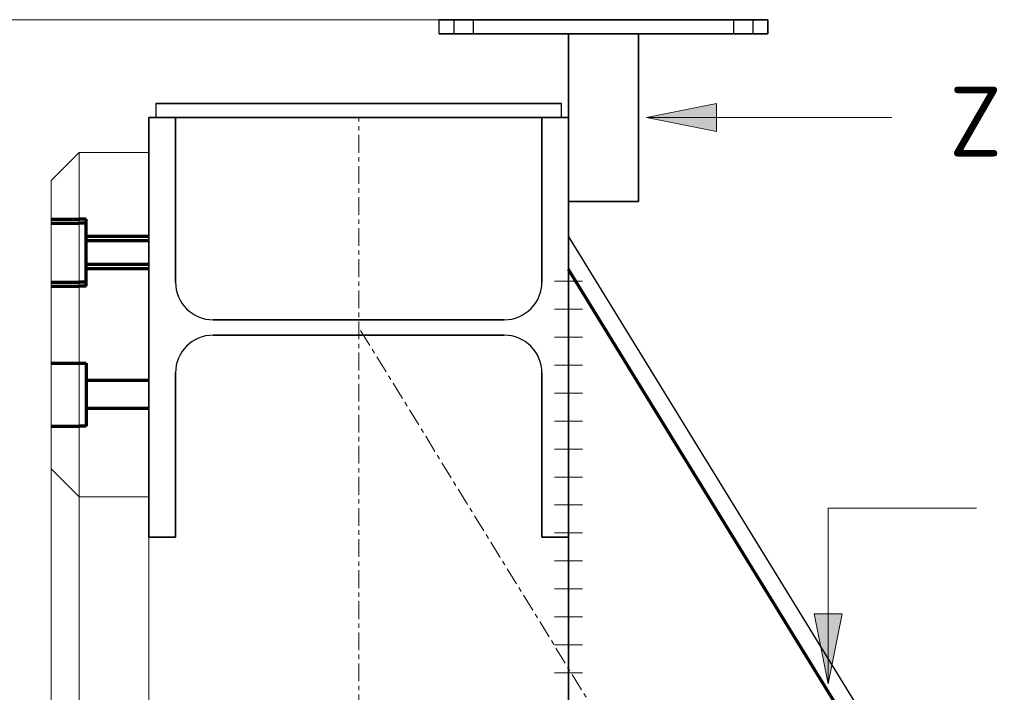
# Model space of a CAD drawing. Header units: millimetres. Extents: x -253989 to -201512, y -82117 to 103114.
# Tile 60 of 67: x -224624 to -223920, y 2299 to 2780. Entities that reach past the tile are written whole.
import ezdxf

# ---------------------------------------------------------------- set-up
doc = ezdxf.new("R2010")
doc.units = ezdxf.units.MM
for name, pattern in [('Grid Line', [22.225, 12.7, -3.175, 3.175, -3.175]), ('Hhidden', [2.5, 1.5, -1]), ('XX-HIDDEN', [4, 2, -2])]:
    doc.linetypes.add(name, pattern=pattern)
for name, color, linetype, lineweight in [('Multi-Category Tags', 250, 'Continuous', 18), ('Multi-Category Tags-1', 7, 'Continuous', 18), ('N-CO-BC-BETONVORM-G', 50, 'Continuous', 25), ('N-CO-BC-BETONVORM-G-1', 50, 'XX-HIDDEN', 18), ('N-CO-BC-BETONVORM-GN', 10, 'XX-HIDDEN', 18), ('N-CO-KC-KUNSTSTOFVORM-G', 7, 'Continuous', 13), ('N-CO-KC-KUNSTSTOFVORM-G-1', 7, 'Continuous', 25), ('N-CO-SC-STAALVORM-G', 10, 'Continuous', 25), ('X-XX-AL-CONSTRUCTIELIJN-G-1', 7, 'Grid Line', 18), ('X-XX-AL-CONSTRUCTIELIJN-G-3', 7, 'Continuous', 70), ('X-XX-AL-CONSTRUCTIELIJN-G-4', 7, 'Continuous', 18), ('X-XX-AL-CONSTRUCTIELIJN-G-5', 7, 'Hhidden', 18), ('X-XX-AL-M', 7, 'Continuous', 18), ('X-XX-AL-T25-1', 7, 'Continuous', 13), ('X_XX_AL_DETAIL1_G', 7, 'Continuous', 13)]:
    doc.layers.add(name, color=color, linetype=linetype, lineweight=lineweight)
doc.styles.add('NLCS-ISO_1', font='NLCS-ISO.ttf', dxfattribs={"height": 50})

# ---------------------------------------------------------------- blocks, each defined once
blk = doc.blocks.new('NLI_Balk_Buis - ø323_9_12_5-3688876-Zijaanzicht geleidewerk enkel1')
at = {"layer": 'N-CO-BC-BETONVORM-GN'}
blk.add_line((-100836.55, 1660.28), (-101415.7, 2601.41), dxfattribs=at)
blk = doc.blocks.new('GM_afdekklepje - GM_afdekklepje-3673590-Zijaanzicht geleidewerk enkel1')
at = {"layer": 'N-CO-BC-BETONVORM-G'}
blk.add_line((-101420.704043, 2710), (-101447.704043, 2710), dxfattribs=at)
at = {"layer": 'N-CO-SC-STAALVORM-G'}
for p, q in [((-101710.704043, 2720), (-101710.704043, 2710)), ((-101683.704043, 2720), (-101710.704043, 2720)), ((-101710.704043, 2720), (-101710.704043, 2720)), ((-101710.704043, 2720), (-101683.704043, 2720)), ((-101447.704043, 2720), (-101683.704043, 2720)), ((-101683.704043, 2720), (-101447.704043, 2720)), ((-101420.704043, 2720), (-101447.704043, 2720)), ((-101447.704043, 2720), (-101420.704043, 2720)), ((-101420.704043, 2710), (-101420.704043, 2720)), ((-101420.704043, 2720), (-101420.704043, 2720)), ((-101683.704043, 2710), (-101710.704043, 2710)), ((-101710.704043, 2710), (-101710.704043, 2710)), ((-101710.704043, 2710), (-101683.704043, 2710)), ((-101447.704043, 2710), (-101683.704043, 2710)), ((-101683.704043, 2710), (-101447.704043, 2710)), ((-101420.704043, 2710), (-101447.704043, 2710)), ((-101447.704043, 2710), (-101420.704043, 2710)), ((-101420.704043, 2710), (-101420.704043, 2710))]:
    blk.add_line(p, q, dxfattribs=at)
blk = doc.blocks.new('GM_Hakorit_2850 - GM_Hakorit_2850-3712023-Zijaanzicht geleidewerk enkel1')
at = {"layer": 'N-CO-KC-KUNSTSTOFVORM-G'}
for p, q in [((-101785.704043, 2665), (-101765.704043, 2685)), ((-101765.704043, 2685), (-101785.704043, 2665)), ((-101715.704043, 2685), (-101765.704043, 2685)), ((-101765.704043, 2685), (-101765.704043, 2685)), ((-101765.704043, 2685), (-101715.704043, 2685)), ((-101765.704043, -165), (-101765.704043, 2685)), ((-101765.704043, -165), (-101765.704043, 2685)), ((-101715.704043, 2685), (-101715.704043, 2685)), ((-101715.704043, -165), (-101715.704043, 2685)), ((-101715.704043, 2685), (-101715.704043, -165)), ((-101785.704043, -145), (-101785.704043, 2665)), ((-101785.704043, -145), (-101785.704043, 2665)), ((-101785.704043, 2665), (-101785.704043, 2665)), ((-101760.704043, 2637.5), (-101785.704043, 2637.5)), ((-101760.704043, 2637.5), (-101785.704043, 2637.5)), ((-101785.704043, 2637.5), (-101785.704043, 2592.5)), ((-101785.704043, 2592.5), (-101785.704043, 2637.5)), ((-101785.704043, 2637.5), (-101785.704043, 2592.5)), ((-101785.704043, 2592.5), (-101785.704043, 2637.5)), ((-101760.704043, 2592.5), (-101760.704043, 2637.5)), ((-101760.704043, 2637.5), (-101760.704043, 2592.5)), ((-101760.704043, 2592.5), (-101760.704043, 2637.5)), ((-101760.704043, 2637.5), (-101760.704043, 2592.5)), ((-101715.704043, 2625), (-101760.704043, 2625)), ((-101715.704043, 2625), (-101760.704043, 2625)), ((-101760.704043, 2625), (-101760.704043, 2605)), ((-101760.704043, 2605), (-101760.704043, 2625)), ((-101760.704043, 2625), (-101760.704043, 2605)), ((-101760.704043, 2605), (-101760.704043, 2625)), ((-101715.704043, 2605), (-101715.704043, 2625)), ((-101715.704043, 2625), (-101715.704043, 2605)), ((-101715.704043, 2605), (-101715.704043, 2625)), ((-101715.704043, 2625), (-101715.704043, 2605)), ((-101760.704043, 2605), (-101715.704043, 2605)), ((-101760.704043, 2605), (-101715.704043, 2605)), ((-101785.704043, 2592.5), (-101760.704043, 2592.5)), ((-101785.704043, 2592.5), (-101760.704043, 2592.5))]:
    blk.add_line(p, q, dxfattribs=at)
blk = doc.blocks.new('GM_Hakorit_3820 - GM_Hakorit_3820-3712024-Zijaanzicht geleidewerk enkel1')
at = {"layer": 'N-CO-KC-KUNSTSTOFVORM-G'}
for p, q in [((-101785.704043, 2665), (-101765.704043, 2685)), ((-101765.704043, 2685), (-101785.704043, 2665)), ((-101715.704043, 2685), (-101765.704043, 2685)), ((-101765.704043, 2685), (-101765.704043, 2685)), ((-101765.704043, 2685), (-101715.704043, 2685)), ((-101765.704043, -1135), (-101765.704043, 2685)), ((-101765.704043, -1135), (-101765.704043, 2685)), ((-101715.704043, 2685), (-101715.704043, 2685)), ((-101715.704043, -1135), (-101715.704043, 2685)), ((-101715.704043, 2685), (-101715.704043, -1135)), ((-101785.704043, -1115), (-101785.704043, 2665)), ((-101785.704043, -1115), (-101785.704043, 2665)), ((-101785.704043, 2665), (-101785.704043, 2665)), ((-101760.704043, 2637.5), (-101785.704043, 2637.5)), ((-101760.704043, 2637.5), (-101785.704043, 2637.5)), ((-101785.704043, 2637.5), (-101785.704043, 2592.5)), ((-101785.704043, 2592.5), (-101785.704043, 2637.5)), ((-101785.704043, 2637.5), (-101785.704043, 2592.5)), ((-101785.704043, 2592.5), (-101785.704043, 2637.5)), ((-101760.704043, 2592.5), (-101760.704043, 2637.5)), ((-101760.704043, 2637.5), (-101760.704043, 2592.5)), ((-101760.704043, 2592.5), (-101760.704043, 2637.5)), ((-101760.704043, 2637.5), (-101760.704043, 2592.5)), ((-101715.704043, 2625), (-101760.704043, 2625)), ((-101715.704043, 2625), (-101760.704043, 2625)), ((-101760.704043, 2625), (-101760.704043, 2605)), ((-101760.704043, 2605), (-101760.704043, 2625)), ((-101760.704043, 2625), (-101760.704043, 2605)), ((-101760.704043, 2605), (-101760.704043, 2625)), ((-101715.704043, 2605), (-101715.704043, 2625)), ((-101715.704043, 2625), (-101715.704043, 2605)), ((-101715.704043, 2605), (-101715.704043, 2625)), ((-101715.704043, 2625), (-101715.704043, 2605)), ((-101760.704043, 2605), (-101715.704043, 2605)), ((-101760.704043, 2605), (-101715.704043, 2605)), ((-101785.704043, 2592.5), (-101760.704043, 2592.5)), ((-101785.704043, 2592.5), (-101760.704043, 2592.5))]:
    blk.add_line(p, q, dxfattribs=at)
blk = doc.blocks.new('GM_Hakorit_1240 - GM_Hakorit_1240-3712025-Zijaanzicht geleidewerk enkel1')
at = {"layer": 'N-CO-KC-KUNSTSTOFVORM-G'}
for p, q in [((-101765.704043, 2685), (-101785.704043, 2665)), ((-101785.704043, 2665), (-101765.704043, 2685)), ((-101765.704043, 2439), (-101765.704043, 2685)), ((-101765.704043, 2685), (-101715.704043, 2685)), ((-101715.704043, 2685), (-101765.704043, 2685)), ((-101765.704043, 2685), (-101765.704043, 2439)), ((-101765.704043, 2685), (-101765.704043, 2685)), ((-101715.704043, 2685), (-101715.704043, 2439)), ((-101715.704043, 2439), (-101715.704043, 2685)), ((-101715.704043, 2685), (-101715.704043, 2685)), ((-101785.704043, 2459), (-101785.704043, 2665)), ((-101785.704043, 2665), (-101785.704043, 2665)), ((-101785.704043, 2665), (-101785.704043, 2459)), ((-101760.704043, 2634.5), (-101785.704043, 2634.5)), ((-101760.704043, 2634.5), (-101785.704043, 2634.5)), ((-101760.704043, 2634.5), (-101785.704043, 2634.5)), ((-101715.704043, 2622), (-101760.704043, 2622)), ((-101715.704043, 2622), (-101760.704043, 2622)), ((-101715.704043, 2622), (-101760.704043, 2622)), ((-101785.704043, 2612), (-101785.704043, 2612)), ((-101785.704043, 2612), (-101785.704043, 2612)), ((-101785.704043, 2612), (-101785.704043, 2612)), ((-101785.704043, 2612), (-101785.704043, 2612)), ((-101785.704043, 2612), (-101785.704043, 2612)), ((-101785.704043, 2612), (-101785.704043, 2612)), ((-101760.704043, 2612), (-101760.704043, 2612)), ((-101760.704043, 2612), (-101760.704043, 2612)), ((-101760.704043, 2612), (-101760.704043, 2612)), ((-101760.704043, 2612), (-101760.704043, 2612)), ((-101760.704043, 2612), (-101760.704043, 2612)), ((-101760.704043, 2612), (-101760.704043, 2612)), ((-101760.704043, 2612), (-101760.704043, 2612)), ((-101760.704043, 2612), (-101760.704043, 2612)), ((-101760.704043, 2612), (-101760.704043, 2612)), ((-101760.704043, 2612), (-101760.704043, 2612)), ((-101760.704043, 2612), (-101760.704043, 2612)), ((-101760.704043, 2612), (-101760.704043, 2612)), ((-101715.704043, 2612), (-101715.704043, 2612)), ((-101715.704043, 2612), (-101715.704043, 2612)), ((-101715.704043, 2612), (-101715.704043, 2612)), ((-101715.704043, 2612), (-101715.704043, 2612)), ((-101715.704043, 2612), (-101715.704043, 2612)), ((-101715.704043, 2612), (-101715.704043, 2612)), ((-101760.704043, 2602), (-101715.704043, 2602)), ((-101760.704043, 2602), (-101715.704043, 2602)), ((-101760.704043, 2602), (-101715.704043, 2602)), ((-101785.704043, 2589.5), (-101760.704043, 2589.5)), ((-101785.704043, 2589.5), (-101760.704043, 2589.5)), ((-101785.704043, 2589.5), (-101760.704043, 2589.5)), ((-101760.704043, 2534.5), (-101785.704043, 2534.5)), ((-101760.704043, 2534.5), (-101785.704043, 2534.5)), ((-101715.704043, 2522), (-101760.704043, 2522)), ((-101715.704043, 2522), (-101760.704043, 2522)), ((-101785.704043, 2512), (-101785.704043, 2512)), ((-101785.704043, 2512), (-101785.704043, 2512)), ((-101785.704043, 2512), (-101785.704043, 2512)), ((-101785.704043, 2512), (-101785.704043, 2512)), ((-101760.704043, 2512), (-101760.704043, 2512)), ((-101760.704043, 2512), (-101760.704043, 2512)), ((-101760.704043, 2512), (-101760.704043, 2512)), ((-101760.704043, 2512), (-101760.704043, 2512)), ((-101760.704043, 2512), (-101760.704043, 2512)), ((-101760.704043, 2512), (-101760.704043, 2512)), ((-101760.704043, 2512), (-101760.704043, 2512)), ((-101760.704043, 2512), (-101760.704043, 2512)), ((-101715.704043, 2512), (-101715.704043, 2512)), ((-101715.704043, 2512), (-101715.704043, 2512)), ((-101715.704043, 2512), (-101715.704043, 2512)), ((-101715.704043, 2512), (-101715.704043, 2512)), ((-101760.704043, 2502), (-101715.704043, 2502)), ((-101760.704043, 2502), (-101715.704043, 2502)), ((-101785.704043, 2489.5), (-101760.704043, 2489.5)), ((-101785.704043, 2489.5), (-101760.704043, 2489.5)), ((-101765.704043, 2439), (-101785.704043, 2459)), ((-101785.704043, 2459), (-101785.704043, 2459)), ((-101785.704043, 2459), (-101765.704043, 2439)), ((-101715.704043, 2439), (-101765.704043, 2439)), ((-101765.704043, 2439), (-101715.704043, 2439)), ((-101765.704043, 2439), (-101765.704043, 2439)), ((-101715.704043, 2439), (-101715.704043, 2439))]:
    blk.add_line(p, q, dxfattribs=at)
blk = doc.blocks.new('GM_Hakorit_2240 - GM_Hakorit_2240-3691594-Zijaanzicht geleidewerk enkel1')
at = {"layer": 'N-CO-KC-KUNSTSTOFVORM-G'}
for p, q in [((-101765.704043, 2685), (-101785.704043, 2665)), ((-101785.704043, 2665), (-101765.704043, 2685)), ((-101715.704043, 2685), (-101765.704043, 2685)), ((-101765.704043, 2685), (-101765.704043, 2439)), ((-101765.704043, 2439), (-101765.704043, 2685)), ((-101765.704043, 2685), (-101715.704043, 2685)), ((-101765.704043, 2685), (-101765.704043, 2685)), ((-101715.704043, 2439), (-101715.704043, 2685)), ((-101715.704043, 2685), (-101715.704043, 2439)), ((-101715.704043, 2685), (-101715.704043, 2685)), ((-101785.704043, 2459), (-101785.704043, 2665)), ((-101785.704043, 2665), (-101785.704043, 2665)), ((-101785.704043, 2665), (-101785.704043, 2459)), ((-101760.704043, 2634.5), (-101785.704043, 2634.5)), ((-101760.704043, 2634.5), (-101785.704043, 2634.5)), ((-101760.704043, 2634.5), (-101785.704043, 2634.5)), ((-101715.704043, 2622), (-101760.704043, 2622)), ((-101715.704043, 2622), (-101760.704043, 2622)), ((-101715.704043, 2622), (-101760.704043, 2622)), ((-101785.704043, 2612), (-101785.704043, 2612)), ((-101785.704043, 2612), (-101785.704043, 2612)), ((-101785.704043, 2612), (-101785.704043, 2612)), ((-101785.704043, 2612), (-101785.704043, 2612)), ((-101785.704043, 2612), (-101785.704043, 2612)), ((-101785.704043, 2612), (-101785.704043, 2612)), ((-101760.704043, 2612), (-101760.704043, 2612)), ((-101760.704043, 2612), (-101760.704043, 2612)), ((-101760.704043, 2612), (-101760.704043, 2612)), ((-101760.704043, 2612), (-101760.704043, 2612)), ((-101760.704043, 2612), (-101760.704043, 2612)), ((-101760.704043, 2612), (-101760.704043, 2612)), ((-101760.704043, 2612), (-101760.704043, 2612)), ((-101760.704043, 2612), (-101760.704043, 2612)), ((-101760.704043, 2612), (-101760.704043, 2612)), ((-101760.704043, 2612), (-101760.704043, 2612)), ((-101760.704043, 2612), (-101760.704043, 2612)), ((-101760.704043, 2612), (-101760.704043, 2612)), ((-101715.704043, 2612), (-101715.704043, 2612)), ((-101715.704043, 2612), (-101715.704043, 2612)), ((-101715.704043, 2612), (-101715.704043, 2612)), ((-101715.704043, 2612), (-101715.704043, 2612)), ((-101715.704043, 2612), (-101715.704043, 2612)), ((-101715.704043, 2612), (-101715.704043, 2612)), ((-101760.704043, 2602), (-101715.704043, 2602)), ((-101760.704043, 2602), (-101715.704043, 2602)), ((-101760.704043, 2602), (-101715.704043, 2602)), ((-101785.704043, 2589.5), (-101760.704043, 2589.5)), ((-101785.704043, 2589.5), (-101760.704043, 2589.5)), ((-101785.704043, 2589.5), (-101760.704043, 2589.5)), ((-101760.704043, 2534.5), (-101785.704043, 2534.5)), ((-101760.704043, 2534.5), (-101785.704043, 2534.5)), ((-101760.704043, 2534.5), (-101785.704043, 2534.5)), ((-101760.704043, 2534.5), (-101785.704043, 2534.5)), ((-101715.704043, 2522), (-101760.704043, 2522)), ((-101715.704043, 2522), (-101760.704043, 2522)), ((-101715.704043, 2522), (-101760.704043, 2522)), ((-101715.704043, 2522), (-101760.704043, 2522)), ((-101785.704043, 2512), (-101785.704043, 2512)), ((-101785.704043, 2512), (-101785.704043, 2512)), ((-101785.704043, 2512), (-101785.704043, 2512)), ((-101785.704043, 2512), (-101785.704043, 2512)), ((-101785.704043, 2512), (-101785.704043, 2512)), ((-101785.704043, 2512), (-101785.704043, 2512)), ((-101785.704043, 2512), (-101785.704043, 2512)), ((-101785.704043, 2512), (-101785.704043, 2512)), ((-101760.704043, 2512), (-101760.704043, 2512)), ((-101760.704043, 2512), (-101760.704043, 2512)), ((-101760.704043, 2512), (-101760.704043, 2512)), ((-101760.704043, 2512), (-101760.704043, 2512)), ((-101760.704043, 2512), (-101760.704043, 2512)), ((-101760.704043, 2512), (-101760.704043, 2512)), ((-101760.704043, 2512), (-101760.704043, 2512)), ((-101760.704043, 2512), (-101760.704043, 2512)), ((-101760.704043, 2512), (-101760.704043, 2512)), ((-101760.704043, 2512), (-101760.704043, 2512)), ((-101760.704043, 2512), (-101760.704043, 2512)), ((-101760.704043, 2512), (-101760.704043, 2512)), ((-101760.704043, 2512), (-101760.704043, 2512)), ((-101760.704043, 2512), (-101760.704043, 2512)), ((-101760.704043, 2512), (-101760.704043, 2512)), ((-101760.704043, 2512), (-101760.704043, 2512)), ((-101715.704043, 2512), (-101715.704043, 2512)), ((-101715.704043, 2512), (-101715.704043, 2512)), ((-101715.704043, 2512), (-101715.704043, 2512)), ((-101715.704043, 2512), (-101715.704043, 2512)), ((-101715.704043, 2512), (-101715.704043, 2512)), ((-101715.704043, 2512), (-101715.704043, 2512)), ((-101715.704043, 2512), (-101715.704043, 2512)), ((-101715.704043, 2512), (-101715.704043, 2512)), ((-101760.704043, 2502), (-101715.704043, 2502)), ((-101760.704043, 2502), (-101715.704043, 2502)), ((-101760.704043, 2502), (-101715.704043, 2502)), ((-101760.704043, 2502), (-101715.704043, 2502)), ((-101785.704043, 2489.5), (-101760.704043, 2489.5)), ((-101785.704043, 2489.5), (-101760.704043, 2489.5)), ((-101785.704043, 2489.5), (-101760.704043, 2489.5)), ((-101785.704043, 2489.5), (-101760.704043, 2489.5)), ((-101765.704043, 2439), (-101785.704043, 2459)), ((-101785.704043, 2459), (-101785.704043, 2459)), ((-101785.704043, 2459), (-101765.704043, 2439)), ((-101765.704043, 2439), (-101715.704043, 2439)), ((-101715.704043, 2439), (-101765.704043, 2439)), ((-101765.704043, 2439), (-101765.704043, 2439)), ((-101715.704043, 2439), (-101715.704043, 2439))]:
    blk.add_line(p, q, dxfattribs=at)
blk = doc.blocks.new('GM_Hakorit_880 - GM_Hakorit_880-3692068-Zijaanzicht geleidewerk enkel1')
at = {"layer": 'N-CO-KC-KUNSTSTOFVORM-G'}
for p, q in [((-101765.704043, 2685), (-101785.704043, 2665)), ((-101785.704043, 2665), (-101765.704043, 2685)), ((-101715.704043, 2685), (-101765.704043, 2685)), ((-101765.704043, 2685), (-101765.704043, 2439)), ((-101765.704043, 2439), (-101765.704043, 2685)), ((-101765.704043, 2685), (-101715.704043, 2685)), ((-101765.704043, 2685), (-101765.704043, 2685)), ((-101715.704043, 2439), (-101715.704043, 2685)), ((-101715.704043, 2685), (-101715.704043, 2439)), ((-101715.704043, 2685), (-101715.704043, 2685)), ((-101785.704043, 2459), (-101785.704043, 2665)), ((-101785.704043, 2665), (-101785.704043, 2665)), ((-101785.704043, 2665), (-101785.704043, 2459)), ((-101760.704043, 2634.5), (-101785.704043, 2634.5)), ((-101760.704043, 2634.5), (-101785.704043, 2634.5)), ((-101760.704043, 2634.5), (-101785.704043, 2634.5)), ((-101715.704043, 2622), (-101760.704043, 2622)), ((-101715.704043, 2622), (-101760.704043, 2622)), ((-101715.704043, 2622), (-101760.704043, 2622)), ((-101785.704043, 2612), (-101785.704043, 2612)), ((-101785.704043, 2612), (-101785.704043, 2612)), ((-101785.704043, 2612), (-101785.704043, 2612)), ((-101785.704043, 2612), (-101785.704043, 2612)), ((-101785.704043, 2612), (-101785.704043, 2612)), ((-101785.704043, 2612), (-101785.704043, 2612)), ((-101760.704043, 2612), (-101760.704043, 2612)), ((-101760.704043, 2612), (-101760.704043, 2612)), ((-101760.704043, 2612), (-101760.704043, 2612)), ((-101760.704043, 2612), (-101760.704043, 2612)), ((-101760.704043, 2612), (-101760.704043, 2612)), ((-101760.704043, 2612), (-101760.704043, 2612)), ((-101760.704043, 2612), (-101760.704043, 2612)), ((-101760.704043, 2612), (-101760.704043, 2612)), ((-101760.704043, 2612), (-101760.704043, 2612)), ((-101760.704043, 2612), (-101760.704043, 2612)), ((-101760.704043, 2612), (-101760.704043, 2612)), ((-101760.704043, 2612), (-101760.704043, 2612)), ((-101715.704043, 2612), (-101715.704043, 2612)), ((-101715.704043, 2612), (-101715.704043, 2612)), ((-101715.704043, 2612), (-101715.704043, 2612)), ((-101715.704043, 2612), (-101715.704043, 2612)), ((-101715.704043, 2612), (-101715.704043, 2612)), ((-101715.704043, 2612), (-101715.704043, 2612)), ((-101760.704043, 2602), (-101715.704043, 2602)), ((-101760.704043, 2602), (-101715.704043, 2602)), ((-101760.704043, 2602), (-101715.704043, 2602)), ((-101785.704043, 2589.5), (-101760.704043, 2589.5)), ((-101785.704043, 2589.5), (-101760.704043, 2589.5)), ((-101785.704043, 2589.5), (-101760.704043, 2589.5)), ((-101760.704043, 2534.5), (-101785.704043, 2534.5)), ((-101760.704043, 2534.5), (-101785.704043, 2534.5)), ((-101715.704043, 2522), (-101760.704043, 2522)), ((-101715.704043, 2522), (-101760.704043, 2522)), ((-101785.704043, 2512), (-101785.704043, 2512)), ((-101785.704043, 2512), (-101785.704043, 2512)), ((-101785.704043, 2512), (-101785.704043, 2512)), ((-101785.704043, 2512), (-101785.704043, 2512)), ((-101760.704043, 2512), (-101760.704043, 2512)), ((-101760.704043, 2512), (-101760.704043, 2512)), ((-101760.704043, 2512), (-101760.704043, 2512)), ((-101760.704043, 2512), (-101760.704043, 2512)), ((-101760.704043, 2512), (-101760.704043, 2512)), ((-101760.704043, 2512), (-101760.704043, 2512)), ((-101760.704043, 2512), (-101760.704043, 2512)), ((-101760.704043, 2512), (-101760.704043, 2512)), ((-101715.704043, 2512), (-101715.704043, 2512)), ((-101715.704043, 2512), (-101715.704043, 2512)), ((-101715.704043, 2512), (-101715.704043, 2512)), ((-101715.704043, 2512), (-101715.704043, 2512)), ((-101760.704043, 2502), (-101715.704043, 2502)), ((-101760.704043, 2502), (-101715.704043, 2502)), ((-101785.704043, 2489.5), (-101760.704043, 2489.5)), ((-101785.704043, 2489.5), (-101760.704043, 2489.5)), ((-101765.704043, 2439), (-101785.704043, 2459)), ((-101785.704043, 2459), (-101785.704043, 2459)), ((-101785.704043, 2459), (-101765.704043, 2439)), ((-101765.704043, 2439), (-101715.704043, 2439)), ((-101715.704043, 2439), (-101765.704043, 2439)), ((-101765.704043, 2439), (-101765.704043, 2439)), ((-101715.704043, 2439), (-101715.704043, 2439))]:
    blk.add_line(p, q, dxfattribs=at)
blk = doc.blocks.new('GM_Hakorit_4490 - GM_Hakorit_4490-3691116-Zijaanzicht geleidewerk enkel1')
at = {"layer": 'N-CO-KC-KUNSTSTOFVORM-G'}
for p, q in [((-101765.704043, 2685), (-101785.704043, 2665)), ((-101785.704043, 2665), (-101765.704043, 2685)), ((-101715.704043, 2685), (-101765.704043, 2685)), ((-101765.704043, 2685), (-101765.704043, 2439)), ((-101765.704043, 2439), (-101765.704043, 2685)), ((-101765.704043, 2685), (-101715.704043, 2685)), ((-101765.704043, 2685), (-101765.704043, 2685)), ((-101715.704043, 2439), (-101715.704043, 2685)), ((-101715.704043, 2685), (-101715.704043, 2439)), ((-101715.704043, 2685), (-101715.704043, 2685)), ((-101785.704043, 2459), (-101785.704043, 2665)), ((-101785.704043, 2665), (-101785.704043, 2665)), ((-101785.704043, 2665), (-101785.704043, 2459)), ((-101760.704043, 2634.5), (-101785.704043, 2634.5)), ((-101760.704043, 2634.5), (-101785.704043, 2634.5)), ((-101760.704043, 2634.5), (-101785.704043, 2634.5)), ((-101760.704043, 2634.5), (-101785.704043, 2634.5)), ((-101760.704043, 2634.5), (-101785.704043, 2634.5)), ((-101715.704043, 2622), (-101760.704043, 2622)), ((-101715.704043, 2622), (-101760.704043, 2622)), ((-101715.704043, 2622), (-101760.704043, 2622)), ((-101715.704043, 2622), (-101760.704043, 2622)), ((-101715.704043, 2622), (-101760.704043, 2622)), ((-101785.704043, 2612), (-101785.704043, 2612)), ((-101785.704043, 2612), (-101785.704043, 2612)), ((-101785.704043, 2612), (-101785.704043, 2612)), ((-101785.704043, 2612), (-101785.704043, 2612)), ((-101785.704043, 2612), (-101785.704043, 2612)), ((-101785.704043, 2612), (-101785.704043, 2612)), ((-101785.704043, 2612), (-101785.704043, 2612)), ((-101785.704043, 2612), (-101785.704043, 2612)), ((-101785.704043, 2612), (-101785.704043, 2612)), ((-101785.704043, 2612), (-101785.704043, 2612)), ((-101760.704043, 2612), (-101760.704043, 2612)), ((-101760.704043, 2612), (-101760.704043, 2612)), ((-101760.704043, 2612), (-101760.704043, 2612)), ((-101760.704043, 2612), (-101760.704043, 2612)), ((-101760.704043, 2612), (-101760.704043, 2612)), ((-101760.704043, 2612), (-101760.704043, 2612)), ((-101760.704043, 2612), (-101760.704043, 2612)), ((-101760.704043, 2612), (-101760.704043, 2612)), ((-101760.704043, 2612), (-101760.704043, 2612)), ((-101760.704043, 2612), (-101760.704043, 2612)), ((-101760.704043, 2612), (-101760.704043, 2612)), ((-101760.704043, 2612), (-101760.704043, 2612)), ((-101760.704043, 2612), (-101760.704043, 2612)), ((-101760.704043, 2612), (-101760.704043, 2612)), ((-101760.704043, 2612), (-101760.704043, 2612)), ((-101760.704043, 2612), (-101760.704043, 2612)), ((-101760.704043, 2612), (-101760.704043, 2612)), ((-101760.704043, 2612), (-101760.704043, 2612)), ((-101760.704043, 2612), (-101760.704043, 2612)), ((-101760.704043, 2612), (-101760.704043, 2612)), ((-101715.704043, 2612), (-101715.704043, 2612)), ((-101715.704043, 2612), (-101715.704043, 2612)), ((-101715.704043, 2612), (-101715.704043, 2612)), ((-101715.704043, 2612), (-101715.704043, 2612)), ((-101715.704043, 2612), (-101715.704043, 2612)), ((-101715.704043, 2612), (-101715.704043, 2612)), ((-101715.704043, 2612), (-101715.704043, 2612)), ((-101715.704043, 2612), (-101715.704043, 2612)), ((-101715.704043, 2612), (-101715.704043, 2612)), ((-101715.704043, 2612), (-101715.704043, 2612)), ((-101760.704043, 2602), (-101715.704043, 2602)), ((-101760.704043, 2602), (-101715.704043, 2602)), ((-101760.704043, 2602), (-101715.704043, 2602)), ((-101760.704043, 2602), (-101715.704043, 2602)), ((-101760.704043, 2602), (-101715.704043, 2602)), ((-101785.704043, 2589.5), (-101760.704043, 2589.5)), ((-101785.704043, 2589.5), (-101760.704043, 2589.5)), ((-101785.704043, 2589.5), (-101760.704043, 2589.5)), ((-101785.704043, 2589.5), (-101760.704043, 2589.5)), ((-101785.704043, 2589.5), (-101760.704043, 2589.5)), ((-101760.704043, 2534.5), (-101785.704043, 2534.5)), ((-101760.704043, 2534.5), (-101785.704043, 2534.5)), ((-101760.704043, 2534.5), (-101785.704043, 2534.5)), ((-101760.704043, 2534.5), (-101785.704043, 2534.5)), ((-101715.704043, 2522), (-101760.704043, 2522)), ((-101715.704043, 2522), (-101760.704043, 2522)), ((-101715.704043, 2522), (-101760.704043, 2522)), ((-101715.704043, 2522), (-101760.704043, 2522)), ((-101785.704043, 2512), (-101785.704043, 2512)), ((-101785.704043, 2512), (-101785.704043, 2512)), ((-101785.704043, 2512), (-101785.704043, 2512)), ((-101785.704043, 2512), (-101785.704043, 2512)), ((-101785.704043, 2512), (-101785.704043, 2512)), ((-101785.704043, 2512), (-101785.704043, 2512)), ((-101785.704043, 2512), (-101785.704043, 2512)), ((-101785.704043, 2512), (-101785.704043, 2512)), ((-101760.704043, 2512), (-101760.704043, 2512)), ((-101760.704043, 2512), (-101760.704043, 2512)), ((-101760.704043, 2512), (-101760.704043, 2512)), ((-101760.704043, 2512), (-101760.704043, 2512)), ((-101760.704043, 2512), (-101760.704043, 2512)), ((-101760.704043, 2512), (-101760.704043, 2512)), ((-101760.704043, 2512), (-101760.704043, 2512)), ((-101760.704043, 2512), (-101760.704043, 2512)), ((-101760.704043, 2512), (-101760.704043, 2512)), ((-101760.704043, 2512), (-101760.704043, 2512)), ((-101760.704043, 2512), (-101760.704043, 2512)), ((-101760.704043, 2512), (-101760.704043, 2512)), ((-101760.704043, 2512), (-101760.704043, 2512)), ((-101760.704043, 2512), (-101760.704043, 2512)), ((-101760.704043, 2512), (-101760.704043, 2512)), ((-101760.704043, 2512), (-101760.704043, 2512)), ((-101715.704043, 2512), (-101715.704043, 2512)), ((-101715.704043, 2512), (-101715.704043, 2512)), ((-101715.704043, 2512), (-101715.704043, 2512)), ((-101715.704043, 2512), (-101715.704043, 2512)), ((-101715.704043, 2512), (-101715.704043, 2512)), ((-101715.704043, 2512), (-101715.704043, 2512)), ((-101715.704043, 2512), (-101715.704043, 2512)), ((-101715.704043, 2512), (-101715.704043, 2512)), ((-101760.704043, 2502), (-101715.704043, 2502)), ((-101760.704043, 2502), (-101715.704043, 2502)), ((-101760.704043, 2502), (-101715.704043, 2502)), ((-101760.704043, 2502), (-101715.704043, 2502)), ((-101785.704043, 2489.5), (-101760.704043, 2489.5)), ((-101785.704043, 2489.5), (-101760.704043, 2489.5)), ((-101785.704043, 2489.5), (-101760.704043, 2489.5)), ((-101785.704043, 2489.5), (-101760.704043, 2489.5)), ((-101765.704043, 2439), (-101785.704043, 2459)), ((-101785.704043, 2459), (-101785.704043, 2459)), ((-101785.704043, 2459), (-101765.704043, 2439)), ((-101765.704043, 2439), (-101715.704043, 2439)), ((-101715.704043, 2439), (-101765.704043, 2439)), ((-101765.704043, 2439), (-101765.704043, 2439)), ((-101715.704043, 2439), (-101715.704043, 2439))]:
    blk.add_line(p, q, dxfattribs=at)
blk = doc.blocks.new('GM_Bevestigingsplaat radardetector2 - GM_Bevestigingsplaat radardetector2-3834855-Zijaanzicht geleidewerk enkel1')
at = {"layer": 'N-CO-SC-STAALVORM-G'}
for p, q in [((-101273.204043, 2780), (-101508.204043, 2780)), ((-101508.204043, 2780), (-101508.204043, 2780)), ((-101508.204043, 2780), (-101273.204043, 2780)), ((-101508.204043, 2770), (-101508.204043, 2780)), ((-101508.204043, 2770), (-101508.204043, 2780)), ((-101497.704043, 2780), (-101497.704043, 2770)), ((-101497.704043, 2780), (-101497.704043, 2770)), ((-101490.704043, 2780), (-101490.704043, 2780)), ((-101490.704043, 2780), (-101490.704043, 2780)), ((-101490.704043, 2780), (-101490.704043, 2780)), ((-101490.704043, 2780), (-101490.704043, 2780)), ((-101483.704043, 2770), (-101483.704043, 2780)), ((-101483.704043, 2770), (-101483.704043, 2780)), ((-101297.704043, 2780), (-101297.704043, 2770)), ((-101297.704043, 2780), (-101297.704043, 2770)), ((-101290.704043, 2780), (-101290.704043, 2780)), ((-101290.704043, 2780), (-101290.704043, 2780)), ((-101290.704043, 2780), (-101290.704043, 2780)), ((-101290.704043, 2780), (-101290.704043, 2780)), ((-101283.704043, 2770), (-101283.704043, 2780)), ((-101283.704043, 2770), (-101283.704043, 2780)), ((-101273.204043, 2780), (-101273.204043, 2780)), ((-101273.204043, 2780), (-101273.204043, 2770)), ((-101273.204043, 2770), (-101273.204043, 2780)), ((-101273.204043, 2770), (-101508.204043, 2770)), ((-101508.204043, 2770), (-101508.204043, 2770)), ((-101508.204043, 2770), (-101273.204043, 2770)), ((-101490.704043, 2770), (-101490.704043, 2770)), ((-101490.704043, 2770), (-101490.704043, 2770)), ((-101490.704043, 2770), (-101490.704043, 2770)), ((-101490.704043, 2770), (-101490.704043, 2770)), ((-101415.704043, 2650), (-101415.704043, 2770)), ((-101415.704043, 2770), (-101365.704043, 2770)), ((-101365.704043, 2770), (-101415.704043, 2770)), ((-101415.704043, 2770), (-101415.704043, 2650)), ((-101415.704043, 2770), (-101415.704043, 2770)), ((-101365.704043, 2770), (-101365.704043, 2650)), ((-101365.704043, 2650), (-101365.704043, 2770)), ((-101365.704043, 2770), (-101365.704043, 2770)), ((-101290.704043, 2770), (-101290.704043, 2770)), ((-101290.704043, 2770), (-101290.704043, 2770)), ((-101290.704043, 2770), (-101290.704043, 2770)), ((-101290.704043, 2770), (-101290.704043, 2770)), ((-101273.204043, 2770), (-101273.204043, 2770)), ((-101365.704043, 2650), (-101415.704043, 2650)), ((-101415.704043, 2650), (-101365.704043, 2650)), ((-101415.704043, 2650), (-101415.704043, 2650)), ((-101365.704043, 2650), (-101365.704043, 2650))]:
    blk.add_line(p, q, dxfattribs=at)

msp = doc.modelspace()

# ---------------------------------------------------------------- hatches: boundary and pattern name
at = {"layer": 'Multi-Category Tags'}
msp.add_hatch(color=256, dxfattribs=at).paths.add_polyline_path([(-224175.66, 2710), (-224125.66, 2700), (-224125.66, 2720)], flags=0)
at = {"layer": 'X-XX-AL-T25-1'}
msp.add_hatch(color=256, dxfattribs=at).paths.add_polyline_path([(-224045.88, 2305.34), (-224035.88, 2355.34), (-224055.88, 2355.34)], flags=0)

# ---------------------------------------------------------------- linework, layer by layer
at = {"layer": 'Multi-Category Tags'}
for p, q in [((-224125.66, 2720), (-224175.66, 2710)), ((-224125.66, 2700), (-224125.66, 2720)), ((-224175.66, 2710), (-224125.66, 2700)), ((-224175.66, 2710), (-224000.26, 2710))]:
    msp.add_line(p, q, dxfattribs=at)
at = {"layer": 'N-CO-SC-STAALVORM-G'}
for p, q in [((-224531.48, 2410), (-224531.48, 2710)), ((-224531.48, 2710), (-224512.48, 2710)), ((-224512.48, 2710), (-224531.48, 2710)), ((-224531.48, 2710), (-224531.48, 2410)), ((-224531.48, 2410), (-224531.48, 2710)), ((-224531.48, 2710), (-224512.48, 2710)), ((-224512.48, 2710), (-224531.48, 2710)), ((-224531.48, 2710), (-224531.48, 2410)), ((-224531.48, 2410), (-224531.48, 2710)), ((-224531.48, 2710), (-224512.48, 2710)), ((-224512.48, 2710), (-224531.48, 2710)), ((-224531.48, 2710), (-224531.48, 2410)), ((-224531.48, 2410), (-224531.48, 2710)), ((-224531.48, 2710), (-224512.48, 2710)), ((-224512.48, 2710), (-224531.48, 2710)), ((-224531.48, 2710), (-224531.48, 2410)), ((-224512.48, 2710), (-224512.48, 2592.5)), ((-224512.48, 2592.5), (-224512.48, 2710)), ((-224512.48, 2710), (-224512.48, 2592.5)), ((-224512.48, 2592.5), (-224512.48, 2710)), ((-224512.48, 2710), (-224512.48, 2592.5)), ((-224512.48, 2592.5), (-224512.48, 2710)), ((-224512.48, 2710), (-224512.48, 2592.5)), ((-224512.48, 2592.5), (-224512.48, 2710)), ((-224250.48, 2592.5), (-224250.48, 2710)), ((-224250.48, 2710), (-224231.48, 2710)), ((-224231.48, 2710), (-224250.48, 2710)), ((-224250.48, 2710), (-224250.48, 2592.5)), ((-224250.48, 2592.5), (-224250.48, 2710)), ((-224250.48, 2710), (-224231.48, 2710)), ((-224231.48, 2710), (-224250.48, 2710)), ((-224250.48, 2710), (-224250.48, 2592.5)), ((-224250.48, 2592.5), (-224250.48, 2710)), ((-224250.48, 2710), (-224231.48, 2710)), ((-224231.48, 2710), (-224250.48, 2710)), ((-224250.48, 2710), (-224250.48, 2592.5)), ((-224250.48, 2592.5), (-224250.48, 2710)), ((-224250.48, 2710), (-224231.48, 2710)), ((-224231.48, 2710), (-224250.48, 2710)), ((-224250.48, 2710), (-224250.48, 2592.5)), ((-224231.48, 2710), (-224231.48, 2410)), ((-224231.48, 2410), (-224231.48, 2710)), ((-224231.48, 2710), (-224231.48, 2410)), ((-224231.48, 2410), (-224231.48, 2710)), ((-224231.48, 2710), (-224231.48, 2410)), ((-224231.48, 2410), (-224231.48, 2710)), ((-224231.48, 2710), (-224231.48, 2410)), ((-224231.48, 2410), (-224231.48, 2710)), ((-223638.97, 1662.42), (-224231.48, 2625.26)), ((-223638.97, 1662.42), (-224231.48, 2625.26)), ((-223638.97, 1662.42), (-224231.48, 2625.26)), ((-223638.97, 1662.42), (-224231.48, 2625.26)), ((-223652.33, 1660.28), (-224231.48, 2601.4)), ((-223652.33, 1660.28), (-224231.48, 2601.4)), ((-223652.33, 1660.28), (-224231.48, 2601.4)), ((-223652.33, 1660.28), (-224231.48, 2601.4)), ((-224485.48, 2565.5), (-224277.48, 2565.5)), ((-224277.48, 2565.5), (-224485.48, 2565.5)), ((-224485.48, 2565.5), (-224277.48, 2565.5)), ((-224277.48, 2565.5), (-224485.48, 2565.5)), ((-224485.48, 2565.5), (-224277.48, 2565.5)), ((-224277.48, 2565.5), (-224485.48, 2565.5)), ((-224485.48, 2565.5), (-224277.48, 2565.5)), ((-224277.48, 2565.5), (-224485.48, 2565.5)), ((-224277.48, 2554.5), (-224485.48, 2554.5)), ((-224485.48, 2554.5), (-224277.48, 2554.5)), ((-224277.48, 2554.5), (-224485.48, 2554.5)), ((-224485.48, 2554.5), (-224277.48, 2554.5)), ((-224277.48, 2554.5), (-224485.48, 2554.5)), ((-224485.48, 2554.5), (-224277.48, 2554.5)), ((-224277.48, 2554.5), (-224485.48, 2554.5)), ((-224485.48, 2554.5), (-224277.48, 2554.5)), ((-224512.48, 2527.5), (-224512.48, 2410)), ((-224512.48, 2410), (-224512.48, 2527.5)), ((-224512.48, 2527.5), (-224512.48, 2410)), ((-224512.48, 2410), (-224512.48, 2527.5)), ((-224512.48, 2527.5), (-224512.48, 2410)), ((-224512.48, 2410), (-224512.48, 2527.5)), ((-224512.48, 2527.5), (-224512.48, 2410)), ((-224512.48, 2410), (-224512.48, 2527.5)), ((-224250.48, 2410), (-224250.48, 2527.5)), ((-224250.48, 2527.5), (-224250.48, 2410)), ((-224250.48, 2410), (-224250.48, 2527.5)), ((-224250.48, 2527.5), (-224250.48, 2410)), ((-224250.48, 2410), (-224250.48, 2527.5)), ((-224250.48, 2527.5), (-224250.48, 2410)), ((-224250.48, 2410), (-224250.48, 2527.5)), ((-224250.48, 2527.5), (-224250.48, 2410)), ((-224512.48, 2410), (-224531.48, 2410)), ((-224531.48, 2410), (-224512.48, 2410)), ((-224512.48, 2410), (-224531.48, 2410)), ((-224531.48, 2410), (-224512.48, 2410)), ((-224512.48, 2410), (-224531.48, 2410)), ((-224531.48, 2410), (-224512.48, 2410)), ((-224512.48, 2410), (-224531.48, 2410)), ((-224531.48, 2410), (-224512.48, 2410)), ((-224231.48, 2410), (-224250.48, 2410)), ((-224250.48, 2410), (-224231.48, 2410)), ((-224231.48, 2410), (-224250.48, 2410)), ((-224250.48, 2410), (-224231.48, 2410)), ((-224231.48, 2410), (-224250.48, 2410)), ((-224250.48, 2410), (-224231.48, 2410)), ((-224231.48, 2410), (-224250.48, 2410)), ((-224250.48, 2410), (-224231.48, 2410))]:
    msp.add_line(p, q, dxfattribs=at)
at = {"layer": 'N-CO-SC-STAALVORM-G', "flags": 128}
for points in [[(-224231.48, 2316.25), (-224231.48, 2376.53), (-224231.48, 2434.5), (-224231.48, 2487.93), (-224231.48, 2534.75), (-224231.48, 2573.18), (-224231.48, 2601.74), (-224231.48, 2619.32), (-224231.48, 2625.26), (-224231.48, 2619.32), (-224231.48, 2601.74), (-224231.48, 2573.18), (-224231.48, 2534.75), (-224231.48, 2487.93), (-224231.48, 2434.5), (-224231.48, 2376.53), (-224231.48, 2316.25)], [(-224231.48, 2316.25), (-224231.48, 2376.53), (-224231.48, 2434.5), (-224231.48, 2487.93), (-224231.48, 2534.75), (-224231.48, 2573.18), (-224231.48, 2601.74), (-224231.48, 2619.32), (-224231.48, 2625.26), (-224231.48, 2619.32), (-224231.48, 2601.74), (-224231.48, 2573.18), (-224231.48, 2534.75), (-224231.48, 2487.93), (-224231.48, 2434.5), (-224231.48, 2376.53), (-224231.48, 2316.25)], [(-224231.48, 2316.25), (-224231.48, 2376.53), (-224231.48, 2434.5), (-224231.48, 2487.93), (-224231.48, 2534.75), (-224231.48, 2573.18), (-224231.48, 2601.74), (-224231.48, 2619.32), (-224231.48, 2625.26), (-224231.48, 2619.32), (-224231.48, 2601.74), (-224231.48, 2573.18), (-224231.48, 2534.75), (-224231.48, 2487.93), (-224231.48, 2434.5), (-224231.48, 2376.53), (-224231.48, 2316.25)], [(-224231.48, 2316.25), (-224231.48, 2376.53), (-224231.48, 2434.5), (-224231.48, 2487.93), (-224231.48, 2534.75), (-224231.48, 2573.18), (-224231.48, 2601.74), (-224231.48, 2619.32), (-224231.48, 2625.26), (-224231.48, 2619.32), (-224231.48, 2601.74), (-224231.48, 2573.18), (-224231.48, 2534.75), (-224231.48, 2487.93), (-224231.48, 2434.5), (-224231.48, 2376.53), (-224231.48, 2316.25)], [(-224231.48, 2316.25), (-224231.48, 2375.54), (-224231.48, 2432.23), (-224231.48, 2483.86), (-224231.48, 2528.16), (-224231.48, 2563.2), (-224231.48, 2587.45), (-224231.48, 2599.84), (-224231.48, 2587.45), (-224231.48, 2563.2), (-224231.48, 2528.16), (-224231.48, 2483.86), (-224231.48, 2432.23), (-224231.48, 2375.54), (-224231.48, 2316.25)], [(-224231.48, 2316.25), (-224231.48, 2375.54), (-224231.48, 2432.23), (-224231.48, 2483.86), (-224231.48, 2528.16), (-224231.48, 2563.2), (-224231.48, 2587.45), (-224231.48, 2599.84), (-224231.48, 2587.45), (-224231.48, 2563.2), (-224231.48, 2528.16), (-224231.48, 2483.86), (-224231.48, 2432.23), (-224231.48, 2375.54), (-224231.48, 2316.25)], [(-224231.48, 2316.25), (-224231.48, 2375.54), (-224231.48, 2432.23), (-224231.48, 2483.86), (-224231.48, 2528.16), (-224231.48, 2563.2), (-224231.48, 2587.45), (-224231.48, 2599.84), (-224231.48, 2587.45), (-224231.48, 2563.2), (-224231.48, 2528.16), (-224231.48, 2483.86), (-224231.48, 2432.23), (-224231.48, 2375.54), (-224231.48, 2316.25)], [(-224231.48, 2316.25), (-224231.48, 2375.54), (-224231.48, 2432.23), (-224231.48, 2483.86), (-224231.48, 2528.16), (-224231.48, 2563.2), (-224231.48, 2587.45), (-224231.48, 2599.84), (-224231.48, 2587.45), (-224231.48, 2563.2), (-224231.48, 2528.16), (-224231.48, 2483.86), (-224231.48, 2432.23), (-224231.48, 2375.54), (-224231.48, 2316.25)], [(-224231.48, 2316.25), (-224231.48, 2255.97), (-224231.48, 2198), (-224231.48, 2144.57), (-224231.48, 2097.75), (-224231.48, 2059.32), (-224231.48, 2030.76), (-224231.48, 2013.18), (-224231.48, 2007.24), (-224231.48, 2013.18), (-224231.48, 2030.76), (-224231.48, 2059.32), (-224231.48, 2097.75), (-224231.48, 2144.57), (-224231.48, 2198), (-224231.48, 2255.97), (-224231.48, 2316.25)], [(-224231.48, 2316.25), (-224231.48, 2256.96), (-224231.48, 2200.27), (-224231.48, 2148.64), (-224231.48, 2104.34), (-224231.48, 2069.3), (-224231.48, 2045.05), (-224231.48, 2032.66), (-224231.48, 2045.05), (-224231.48, 2069.3), (-224231.48, 2104.34), (-224231.48, 2148.64), (-224231.48, 2200.27), (-224231.48, 2256.96), (-224231.48, 2316.25)], [(-224231.48, 2316.25), (-224231.48, 2255.97), (-224231.48, 2198), (-224231.48, 2144.57), (-224231.48, 2097.75), (-224231.48, 2059.32), (-224231.48, 2030.76), (-224231.48, 2013.18), (-224231.48, 2007.24), (-224231.48, 2013.18), (-224231.48, 2030.76), (-224231.48, 2059.32), (-224231.48, 2097.75), (-224231.48, 2144.57), (-224231.48, 2198), (-224231.48, 2255.97), (-224231.48, 2316.25)], [(-224231.48, 2316.25), (-224231.48, 2256.96), (-224231.48, 2200.27), (-224231.48, 2148.64), (-224231.48, 2104.34), (-224231.48, 2069.3), (-224231.48, 2045.05), (-224231.48, 2032.66), (-224231.48, 2045.05), (-224231.48, 2069.3), (-224231.48, 2104.34), (-224231.48, 2148.64), (-224231.48, 2200.27), (-224231.48, 2256.96), (-224231.48, 2316.25)], [(-224231.48, 2316.25), (-224231.48, 2255.97), (-224231.48, 2198), (-224231.48, 2144.57), (-224231.48, 2097.75), (-224231.48, 2059.32), (-224231.48, 2030.76), (-224231.48, 2013.18), (-224231.48, 2007.24), (-224231.48, 2013.18), (-224231.48, 2030.76), (-224231.48, 2059.32), (-224231.48, 2097.75), (-224231.48, 2144.57), (-224231.48, 2198), (-224231.48, 2255.97), (-224231.48, 2316.25)], [(-224231.48, 2316.25), (-224231.48, 2256.96), (-224231.48, 2200.27), (-224231.48, 2148.64), (-224231.48, 2104.34), (-224231.48, 2069.3), (-224231.48, 2045.05), (-224231.48, 2032.66), (-224231.48, 2045.05), (-224231.48, 2069.3), (-224231.48, 2104.34), (-224231.48, 2148.64), (-224231.48, 2200.27), (-224231.48, 2256.96), (-224231.48, 2316.25)], [(-224231.48, 2316.25), (-224231.48, 2255.97), (-224231.48, 2198), (-224231.48, 2144.57), (-224231.48, 2097.75), (-224231.48, 2059.32), (-224231.48, 2030.76), (-224231.48, 2013.18), (-224231.48, 2007.24), (-224231.48, 2013.18), (-224231.48, 2030.76), (-224231.48, 2059.32), (-224231.48, 2097.75), (-224231.48, 2144.57), (-224231.48, 2198), (-224231.48, 2255.97), (-224231.48, 2316.25)], [(-224231.48, 2316.25), (-224231.48, 2256.96), (-224231.48, 2200.27), (-224231.48, 2148.64), (-224231.48, 2104.34), (-224231.48, 2069.3), (-224231.48, 2045.05), (-224231.48, 2032.66), (-224231.48, 2045.05), (-224231.48, 2069.3), (-224231.48, 2104.34), (-224231.48, 2148.64), (-224231.48, 2200.27), (-224231.48, 2256.96), (-224231.48, 2316.25)]]:
    msp.add_lwpolyline(points, dxfattribs=at)
at = {"layer": 'N-CO-SC-STAALVORM-G'}
for centre, start, end in [((-224485.48, 2592.5), 180, 270), ((-224485.48, 2592.5), 180, 270), ((-224485.48, 2592.5), 180, 270), ((-224485.48, 2592.5), 180, 270), ((-224485.48, 2592.5), 180, 270), ((-224485.48, 2592.5), 180, 270), ((-224485.48, 2592.5), 180, 270), ((-224485.48, 2592.5), 180, 270), ((-224277.48, 2592.5), 270, 0), ((-224277.48, 2592.5), 270, 0), ((-224277.48, 2592.5), 270, 0), ((-224277.48, 2592.5), 270, 0), ((-224277.48, 2592.5), 270, 0), ((-224277.48, 2592.5), 270, 0), ((-224277.48, 2592.5), 270, 0), ((-224277.48, 2592.5), 270, 0), ((-224485.48, 2527.5), 90, 180), ((-224485.48, 2527.5), 90, 180), ((-224485.48, 2527.5), 90, 180), ((-224485.48, 2527.5), 90, 180), ((-224485.48, 2527.5), 90, 180), ((-224485.48, 2527.5), 90, 180), ((-224485.48, 2527.5), 90, 180), ((-224485.48, 2527.5), 90, 180), ((-224277.48, 2527.5), 0, 90), ((-224277.48, 2527.5), 0, 90), ((-224277.48, 2527.5), 0, 90), ((-224277.48, 2527.5), 0, 90), ((-224277.48, 2527.5), 0, 90), ((-224277.48, 2527.5), 0, 90), ((-224277.48, 2527.5), 0, 90), ((-224277.48, 2527.5), 0, 90)]:
    msp.add_arc(centre, 27, start, end, dxfattribs=at)
at = {"layer": 'X-XX-AL-CONSTRUCTIELIJN-G-1'}
for p, q in [((-224381.48, -1160), (-224381.48, 2710)), ((-223581.48, 1260), (-224381.48, 2560.04))]:
    msp.add_line(p, q, dxfattribs=at)
at = {"layer": 'X-XX-AL-CONSTRUCTIELIJN-G-3'}
for p, q in [((-224601.48, 2637.5), (-224581.48, 2637.5)), ((-224601.48, 2634.5), (-224581.48, 2634.5)), ((-224576.48, 2637.5), (-224581.48, 2637.5)), ((-224576.48, 2634.5), (-224581.48, 2634.5)), ((-224576.48, 2589.5), (-224576.48, 2637.5)), ((-224531.48, 2625), (-224576.48, 2625)), ((-224531.48, 2622), (-224576.48, 2622)), ((-224531.48, 2605), (-224576.48, 2605)), ((-224531.48, 2602), (-224576.48, 2602)), ((-223652.33, 1660.28), (-224231.48, 2601.43)), ((-224601.48, 2592.5), (-224581.48, 2592.5)), ((-224576.48, 2592.5), (-224581.48, 2592.5)), ((-224601.48, 2589.5), (-224581.48, 2589.5)), ((-224576.48, 2589.5), (-224581.48, 2589.5)), ((-224601.48, 2534.5), (-224581.48, 2534.5)), ((-224581.48, 2534.5), (-224576.48, 2534.5)), ((-224576.48, 2534.5), (-224576.48, 2489.5)), ((-224531.48, 2522), (-224576.48, 2522)), ((-224531.48, 2502), (-224576.48, 2502)), ((-224601.48, 2489.5), (-224581.48, 2489.5)), ((-224576.48, 2489.5), (-224581.48, 2489.5))]:
    msp.add_line(p, q, dxfattribs=at)
at = {"layer": 'X-XX-AL-CONSTRUCTIELIJN-G-4'}
for p, q in [((-224581.48, 2685), (-224581.48, -1135)), ((-224531.48, -1135), (-224531.48, 2685)), ((-224601.48, 2665), (-224601.48, -1115))]:
    msp.add_line(p, q, dxfattribs=at)
at = {"layer": 'X-XX-AL-CONSTRUCTIELIJN-G-5'}
msp.add_line((-223652.33, 1660.28), (-224231.48, 2601.43), dxfattribs=at)
at = {"layer": 'X-XX-AL-M'}
for p, q in [((-224423.55, 2780), (-225217.07, 2780)), ((-224323.98, 2780), (-224423.55, 2780))]:
    msp.add_line(p, q, dxfattribs=at)
at = {"layer": 'X-XX-AL-T25-1'}
for p, q in [((-224045.88, 2430.92), (-223939.79, 2430.92)), ((-224045.88, 2305.34), (-224045.88, 2430.92)), ((-224035.88, 2355.34), (-224055.88, 2355.34)), ((-224055.88, 2355.34), (-224045.88, 2305.34)), ((-224045.88, 2305.34), (-224035.88, 2355.34))]:
    msp.add_line(p, q, dxfattribs=at)
at = {"layer": 'X_XX_AL_DETAIL1_G'}
for p, q in [((-224221.48, 2593.11), (-224241.48, 2593.11)), ((-224221.48, 2573.11), (-224241.48, 2573.11)), ((-224221.48, 2553.11), (-224241.48, 2553.11)), ((-224221.48, 2533.11), (-224241.48, 2533.11)), ((-224221.48, 2513.11), (-224241.48, 2513.11)), ((-224221.48, 2493.11), (-224241.48, 2493.11)), ((-224221.48, 2473.11), (-224241.48, 2473.11)), ((-224221.48, 2453.11), (-224241.48, 2453.11)), ((-224221.48, 2433.11), (-224241.48, 2433.11)), ((-224221.48, 2413.11), (-224241.48, 2413.11)), ((-224221.48, 2393.11), (-224241.48, 2393.11)), ((-224221.48, 2373.11), (-224241.48, 2373.11)), ((-224221.48, 2353.11), (-224241.48, 2353.11)), ((-224221.48, 2333.11), (-224241.48, 2333.11)), ((-224221.48, 2313.11), (-224241.48, 2313.11))]:
    msp.add_line(p, q, dxfattribs=at)

# ---------------------------------------------------------------- block references
at = {"layer": 'N-CO-BC-BETONVORM-G'}
for name in ['GM_Bevestigingsplaat radardetector2 - GM_Bevestigingsplaat radardetector2-3834855-Zijaanzicht geleidewerk enkel1', 'GM_Bevestigingsplaat radardetector2 - GM_Bevestigingsplaat radardetector2-3834855-Zijaanzicht geleidewerk enkel1', 'GM_afdekklepje - GM_afdekklepje-3673590-Zijaanzicht geleidewerk enkel1', 'GM_afdekklepje - GM_afdekklepje-3673590-Zijaanzicht geleidewerk enkel1', 'GM_afdekklepje - GM_afdekklepje-3673590-Zijaanzicht geleidewerk enkel1', 'GM_Hakorit_2850 - GM_Hakorit_2850-3712023-Zijaanzicht geleidewerk enkel1', 'GM_Hakorit_3820 - GM_Hakorit_3820-3712024-Zijaanzicht geleidewerk enkel1']:
    msp.add_blockref(name, (-122815.78, 0), dxfattribs=at)
at = {"layer": 'N-CO-BC-BETONVORM-G-1'}
msp.add_blockref('NLI_Balk_Buis - ø323_9_12_5-3688876-Zijaanzicht geleidewerk enkel1', (-122815.78, 0), dxfattribs=at)
msp.add_blockref('NLI_Balk_Buis - ø323_9_12_5-3688876-Zijaanzicht geleidewerk enkel1', (-122815.78, 0), dxfattribs=at)
msp.add_blockref('NLI_Balk_Buis - ø323_9_12_5-3688876-Zijaanzicht geleidewerk enkel1', (-122815.78, 0), dxfattribs=at)
msp.add_blockref('NLI_Balk_Buis - ø323_9_12_5-3688876-Zijaanzicht geleidewerk enkel1', (-122815.78, 0), dxfattribs=at)
at = {"layer": 'N-CO-KC-KUNSTSTOFVORM-G-1'}
for name in ['GM_Hakorit_2850 - GM_Hakorit_2850-3712023-Zijaanzicht geleidewerk enkel1', 'GM_Hakorit_3820 - GM_Hakorit_3820-3712024-Zijaanzicht geleidewerk enkel1', 'GM_Hakorit_1240 - GM_Hakorit_1240-3712025-Zijaanzicht geleidewerk enkel1', 'GM_Hakorit_2240 - GM_Hakorit_2240-3691594-Zijaanzicht geleidewerk enkel1', 'GM_Hakorit_880 - GM_Hakorit_880-3692068-Zijaanzicht geleidewerk enkel1', 'GM_Hakorit_4490 - GM_Hakorit_4490-3691116-Zijaanzicht geleidewerk enkel1']:
    msp.add_blockref(name, (-122815.78, 0), dxfattribs=at)
at = {"layer": 'N-CO-SC-STAALVORM-G'}
for name in ['GM_Bevestigingsplaat radardetector2 - GM_Bevestigingsplaat radardetector2-3834855-Zijaanzicht geleidewerk enkel1', 'GM_afdekklepje - GM_afdekklepje-3673590-Zijaanzicht geleidewerk enkel1']:
    msp.add_blockref(name, (-122815.78, 0), dxfattribs=at)

# ---------------------------------------------------------------- texts
at = {"layer": 'Multi-Category Tags-1', "insert": (-223959.19, 2732.19), "char_height": 50, "width": 48.1012, "attachment_point": 1, "style": 'NLCS-ISO_1'}
msp.add_mtext('Z', dxfattribs=at)

doc.saveas('drawing.dxf')
